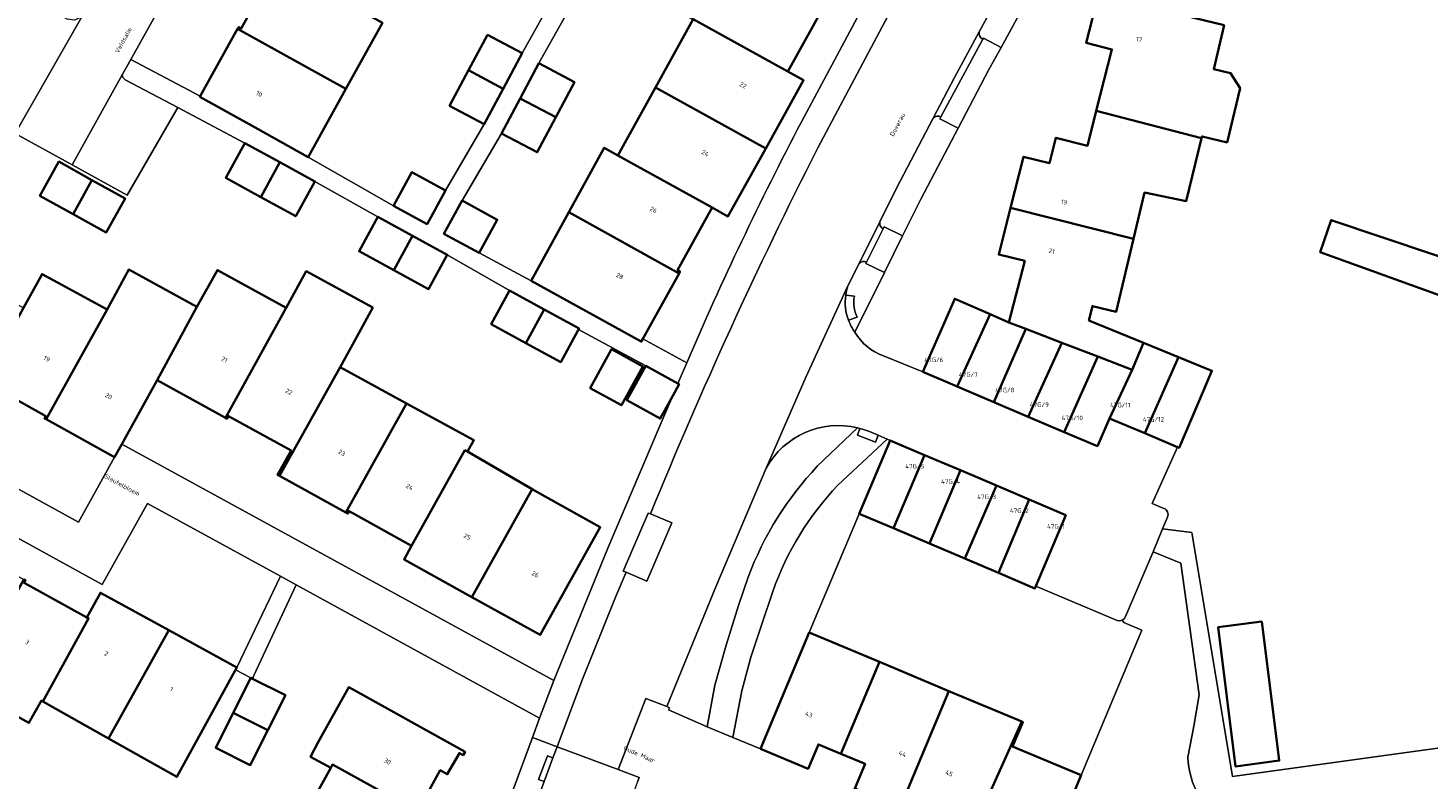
# Model space of a CAD drawing. Header units: metres. Extents: x 197700 to 204338, y 317132 to 325229.
# Tile 221 of 256: x 199540 to 199650, y 319514 to 319573. Entities that reach past the tile are written whole.
import ezdxf
from ezdxf.enums import TextEntityAlignment as Align

# ---------------------------------------------------------------- set-up
doc = ezdxf.new("R2010")
doc.units = ezdxf.units.M
for name, color, linetype, lineweight in [('B-WE-GR-BEPLANTING_CULTUUR_BODEMBEDEKKER-GV', 90, 'Continuous', 18), ('B-WE-GR-BEPLANTING_CULTUUR_HEESTERS-GV', 90, 'Continuous', 18), ('B-WE-OG-BEBOUWING-GV', 7, 'Continuous', 35), ('B-WE-OG-BEBOUWING-T18', 10, 'Continuous', 18), ('B-WE-OG-TERREIN_ERF-GV', 7, 'Continuous', 18), ('B-WE-OG-TOPOGRAFIE-T18', 10, 'Continuous', 18), ('B-WE-VH-VERHARDING_ASFALT-GV', 252, 'Continuous', 18), ('B-WE-VH-VERHARDING_BEDRIJFSVLOERPLAAT-GV', 252, 'Continuous', 18), ('B-WE-VH-VERHARDING_BETONSTRAATSTEEN-GV', 252, 'Continuous', 18), ('B-WE-VH-VERHARDING_OPEN-GV', 252, 'Continuous', 18), ('B-WE-VH-VERHARDING_SIERBESTRATING-GV', 252, 'Continuous', 18), ('B-WE-VH-VERHARDING_TEGEL-GV', 252, 'Continuous', 18)]:
    doc.layers.add(name, color=color, linetype=linetype, lineweight=lineweight)
doc.styles.add('NLCS-ISO-M200-T18', font='NLCS-ISO.ttf', dxfattribs={"height": 0.36})

msp = doc.modelspace()

# ---------------------------------------------------------------- linework, layer by layer
at = {"layer": 'B-WE-GR-BEPLANTING_CULTUUR_BODEMBEDEKKER-GV'}
msp.add_lwpolyline([(199586.863, 319529.953), (199588.506, 319529.257), (199590.48, 319533.862), (199588.795, 319534.573), (199588.603, 319534.636), (199586.644, 319530.028)], close=True, dxfattribs=at)
at = {"layer": 'B-WE-GR-BEPLANTING_CULTUUR_HEESTERS-GV'}
for points in [[(199605.189, 319541.393, 0.3343293), (199597.944, 319538.203)], [(199596.524, 319529.564, -0.0993904), (199602.001, 319538.339)], [(199603.639, 319536.842, 0.1083114), (199598.49, 319528.435)], [(199631.324, 319515.31, 0.4745499), (199640.409, 319508.713)]]:
    msp.add_lwpolyline(points, format="xyb", dxfattribs=at)
for points in [[(199602.001, 319538.339), (199605.189, 319541.393)], [(199597.497, 319515.973), (199601.359, 319525.184), (199605.324, 319534.583), (199607.759, 319540.394), (199607.532, 319540.495), (199603.639, 319536.842)], [(199597.944, 319538.203), (199593.961, 319528.784), (199590.092, 319519.32)], [(199649.936, 319512.013), (199650.629, 319512.449), (199652.2, 319513.301), (199653.841, 319514.009), (199655.538, 319514.567), (199662.282, 319515.959), (199668.047, 319517.911), (199667.51, 319518.187), (199658.568, 319517.054), (199634.873, 319513.778), (199631.652, 319533.101), (199629.341, 319533.398), (199628.584, 319531.576), (199630.79, 319530.678), (199632.218, 319520.23), (199631.804, 319517.763), (199631.324, 319515.31)], [(199590.092, 319519.32), (199590.301, 319519.223), (199590.225, 319519.05), (199593.294, 319517.704), (199593.9, 319521.007), (199594.781, 319524.184), (199595.769, 319527.33), (199596.524, 319529.564)], [(199598.49, 319528.435), (199597.607, 319525.83), (199596.742, 319523.224), (199596.032, 319520.572), (199595.309, 319516.873), (199597.497, 319515.973)]]:
    msp.add_lwpolyline(points, dxfattribs=at)
at = {"layer": 'B-WE-OG-BEBOUWING-GV'}
for points in [[(199592.165, 319573.741), (199599.661, 319569.602), (199602.479, 319574.704), (199593.913, 319579.434), (199591.092, 319574.334)], [(199556.114, 319572.978), (199564.678, 319568.235), (199567.576, 319573.467), (199557.883, 319578.841), (199557.805, 319578.701), (199559.138, 319577.953), (199556.396, 319573.011), (199556.195, 319573.123)], [(199634.215, 319573.266), (199624.26, 319575.7), (199623.282, 319571.886), (199625.326, 319571.362), (199624.088, 319566.487), (199632.422, 319564.316), (199632.458, 319564.463), (199634.44, 319563.991), (199635.464, 319568.289), (199634.719, 319569.477), (199633.388, 319569.794)], [(199599.661, 319569.602), (199592.165, 319573.741), (199589.182, 319568.347), (199597.919, 319563.522), (199600.911, 319568.908)], [(199557.488, 319565.172), (199561.697, 319562.826), (199564.678, 319568.235), (199556.114, 319572.978), (199553.148, 319567.655), (199553.121, 319567.606)], [(199577.13, 319568.236), (199578.634, 319571.046), (199575.899, 319572.51), (199574.396, 319569.7)], [(199578.482, 319567.482), (199581.306, 319565.988), (199582.776, 319568.767), (199579.953, 319570.262)], [(199577.13, 319568.236), (199574.396, 319569.7), (199572.892, 319566.89), (199575.626, 319565.426)], [(199586.203, 319562.959), (199593.69, 319558.825), (199594.927, 319558.136), (199597.919, 319563.522), (199589.182, 319568.347)], [(199581.306, 319565.988), (199578.482, 319567.482), (199577.011, 319564.702), (199579.835, 319563.208)], [(199624.088, 319566.487), (199623.388, 319563.729), (199620.886, 319564.362), (199620.374, 319562.342), (199618.328, 319562.86), (199617.303, 319558.805), (199627.04, 319556.353), (199627.913, 319560.016), (199631.206, 319559.342), (199632.422, 319564.316)], [(199557.948, 319559.657), (199559.464, 319562.424), (199556.693, 319563.941), (199555.178, 319561.173)], [(199582.329, 319558.462), (199591.061, 319553.618), (199591.14, 319553.76), (199590.938, 319553.871), (199593.69, 319558.825), (199586.203, 319562.959), (199585.125, 319563.554)], [(199544.582, 319561.01), (199541.961, 319562.469), (199540.458, 319559.768), (199543.079, 319558.308)], [(199559.464, 319562.424), (199557.948, 319559.657), (199560.719, 319558.14), (199562.234, 319560.908)], [(199568.455, 319558.972), (199571.11, 319557.529), (199572.555, 319560.188), (199569.899, 319561.631)], [(199543.079, 319558.308), (199545.7, 319556.849), (199547.204, 319559.551), (199544.582, 319561.01)], [(199575.226, 319555.238), (199576.664, 319557.871), (199573.884, 319559.388), (199572.446, 319556.756)], [(199568.472, 319553.872), (199569.955, 319556.595), (199567.204, 319558.094), (199565.721, 319555.371)], [(199591.061, 319553.618), (199582.329, 319558.462), (199579.352, 319553.042), (199583.692, 319550.637), (199588.066, 319548.213), (199588.186, 319548.429)], [(199621.358, 319548.122), (199624.206, 319547.029), (199626.925, 319545.985), (199627.836, 319548.118), (199623.506, 319549.888), (199623.777, 319551.025), (199625.664, 319550.575), (199627.04, 319556.353), (199617.303, 319558.805), (199616.369, 319555.113), (199618.419, 319554.601), (199617.153, 319549.737), (199618.499, 319549.22)], [(199662.663, 319551.128), (199642.672, 319557.842), (199641.813, 319555.296), (199661.322, 319548.254)], [(199569.955, 319556.595), (199568.472, 319553.872), (199571.223, 319552.374), (199572.706, 319555.096)], [(199545.771, 319550.762), (199540.637, 319553.57), (199539.167, 319550.899), (199535.965, 319545.085), (199540.925, 319542.321), (199540.81, 319542.135), (199540.943, 319542.061)], [(199545.771, 319550.762), (199540.943, 319542.061), (199546.368, 319539.057), (199546.948, 319540.105), (199549.754, 319545.171), (199552.893, 319550.983), (199547.501, 319553.931)], [(199555.14, 319542.189), (199559.952, 319550.901), (199554.517, 319553.874), (199552.893, 319550.983), (199549.754, 319545.171)], [(199559.952, 319550.901), (199555.14, 319542.189), (199555.282, 319542.11), (199555.398, 319542.319), (199560.345, 319539.58), (199559.281, 319537.655), (199559.421, 319537.578), (199564.226, 319546.201), (199565.22, 319548.02), (199566.802, 319550.913), (199561.534, 319553.794)], [(199580.388, 319550.757), (199577.635, 319552.253), (199576.185, 319549.585), (199578.938, 319548.089)], [(199610.343, 319545.81), (199613.075, 319544.65), (199615.681, 319550.382), (199612.886, 319551.608)], [(199583.087, 319549.163), (199583.14, 319549.261), (199580.388, 319550.757), (199578.938, 319548.089), (199581.69, 319546.594)], [(199613.075, 319544.65), (199615.965, 319543.423), (199618.499, 319549.22), (199617.153, 319549.737), (199615.681, 319550.382)], [(199621.358, 319548.122), (199618.499, 319549.22), (199615.965, 319543.423), (199618.7, 319542.262)], [(199624.206, 319547.029), (199621.358, 319548.122), (199618.7, 319542.262), (199621.539, 319541.056)], [(199630.601, 319546.988), (199627.836, 319548.118), (199626.925, 319545.985), (199625.145, 319542.133), (199627.93, 319540.956)], [(199584.012, 319544.532), (199586.491, 319543.172), (199588.182, 319546.255), (199585.703, 319547.615)], [(199625.145, 319542.133), (199626.925, 319545.985), (199624.206, 319547.029), (199621.539, 319541.056), (199624.171, 319539.939)], [(199627.93, 319540.956), (199630.509, 319539.866), (199630.655, 319539.804), (199632.601, 319544.41), (199633.235, 319545.911), (199630.601, 319546.988)], [(199569.492, 319543.321), (199564.226, 319546.201), (199559.421, 319537.578), (199564.674, 319534.673)], [(199590.554, 319543.915), (199591.064, 319544.845), (199590.966, 319544.899), (199588.419, 319546.296), (199587.089, 319543.872), (199586.923, 319543.569), (199589.568, 319542.118)], [(199574.106, 319539.616), (199574.308, 319539.503), (199574.806, 319540.414), (199569.492, 319543.321), (199564.674, 319534.673), (199564.826, 319534.589), (199564.938, 319534.79), (199569.882, 319532.042)], [(199605.324, 319534.583), (199608.035, 319533.431), (199610.483, 319539.234), (199607.759, 319540.394)], [(199574.308, 319539.503), (199574.106, 319539.616), (199569.882, 319532.042), (199569.286, 319530.966), (199574.661, 319527.989), (199579.431, 319536.541)], [(199608.035, 319533.431), (199610.89, 319532.218), (199613.329, 319538.022), (199610.483, 319539.234)], [(199610.89, 319532.218), (199613.687, 319531.029), (199616.18, 319536.808), (199613.329, 319538.022)], [(199574.661, 319527.989), (199580.067, 319524.994), (199584.82, 319533.515), (199580.453, 319535.95), (199579.431, 319536.541)], [(199613.687, 319531.029), (199616.343, 319529.901), (199618.765, 319535.707), (199616.18, 319536.808)], [(199616.343, 319529.901), (199619.229, 319528.674), (199619.305, 319528.855), (199621.667, 319534.471), (199618.765, 319535.707)], [(199544.172, 319526.37), (199539.213, 319529.11), (199539.324, 319529.311), (199539.192, 319529.384), (199534.477, 319520.859), (199539.589, 319518.02), (199540.585, 319519.784), (199540.686, 319519.727), (199544.313, 319526.292)], [(199550.655, 319525.362), (199545.254, 319528.327), (199544.172, 319526.37), (199544.313, 319526.292), (199540.686, 319519.727), (199545.899, 319516.788)], [(199637.203, 319526.062), (199633.731, 319525.592), (199635.099, 319514.57), (199638.571, 319515.04)], [(199545.899, 319516.788), (199551.303, 319513.742), (199553.649, 319518.015), (199555.955, 319522.217), (199556.055, 319522.398), (199550.655, 319525.362)], [(199601.359, 319525.184), (199597.497, 319515.973), (199601.266, 319514.371), (199602.092, 319516.312), (199603.861, 319515.571), (199606.933, 319522.847), (199605.97, 319523.251)], [(199608.559, 319511.315), (199612.424, 319520.545), (199606.933, 319522.847), (199603.861, 319515.571), (199605.784, 319514.766), (199604.968, 319512.82)], [(199558.504, 319517.444), (199559.893, 319520.209), (199557.289, 319521.516), (199557.158, 319521.582), (199555.769, 319518.816)], [(199570.341, 319511.005), (199572.153, 319514.269), (199572.709, 319513.951), (199573.67, 319515.628), (199573.962, 319515.459), (199574.118, 319515.741), (199564.916, 319520.856), (199562.487, 319516.486), (199561.871, 319515.342), (199563.48, 319514.463), (199563.62, 319514.716)], [(199612.424, 319520.545), (199608.559, 319511.315), (199612.34, 319509.73), (199613.152, 319511.666), (199614.935, 319510.907), (199618.195, 319518.126)], [(199555.769, 319518.816), (199554.38, 319516.051), (199557.115, 319514.678), (199558.504, 319517.444)], [(199614.935, 319510.907), (199613.284, 319507.078), (199617.051, 319505.453), (199617.896, 319507.391), (199619.833, 319506.578), (199622.893, 319513.868), (199618.283, 319515.804), (199617.457, 319516.151), (199618.283, 319518.089), (199618.195, 319518.126)], [(199560.884, 319509.746), (199569.561, 319504.956), (199572.298, 319509.912), (199570.341, 319511.005), (199563.62, 319514.716), (199563.48, 319514.463)]]:
    msp.add_lwpolyline(points, close=True, dxfattribs=at)
at = {"layer": 'B-WE-OG-TERREIN_ERF-GV'}
for points in [[(199651.751, 319628.267), (199634.656, 319602.991), (199634.822, 319602.878), (199631.468, 319597.533), (199628.664, 319592.849), (199626.459, 319589.165), (199626.204, 319588.739), (199625.486, 319587.487), (199621.108, 319579.849), (199616.549, 319571.518), (199615.563, 319569.716), (199613.146, 319565.116), (199610.191, 319559.491), (199608.755, 319556.598), (199607.313, 319553.694), (199604.965, 319548.964)], [(199565.643, 319602.875), (199547.664, 319570.569), (199553.148, 319567.655), (199556.114, 319572.978), (199556.195, 319573.123), (199556.396, 319573.011), (199559.138, 319577.953)], [(199613.65, 319589.349), (199612.533, 319589.931), (199609.541, 319584.523), (199606.626, 319579.254), (199606.549, 319579.114), (199605.297, 319579.807), (199602.479, 319574.704), (199599.661, 319569.602), (199600.911, 319568.908), (199597.919, 319563.522), (199594.927, 319558.136), (199593.69, 319558.825), (199590.938, 319553.871), (199591.14, 319553.76), (199591.061, 319553.618), (199588.186, 319548.429), (199591.663, 319546.536)], [(199600.746, 319565.619), (199607.367, 319578.037), (199613.65, 319589.349)], [(199567.576, 319573.467), (199564.678, 319568.235), (199561.697, 319562.826), (199568.455, 319558.972), (199569.899, 319561.631), (199572.555, 319560.188), (199575.626, 319565.426), (199572.892, 319566.89), (199574.396, 319569.7), (199575.899, 319572.51), (199578.634, 319571.046), (199581.364, 319575.948)], [(199607.251, 319547.082), (199610.343, 319545.81), (199612.886, 319551.608), (199615.681, 319550.382), (199617.153, 319549.737), (199618.419, 319554.601), (199616.369, 319555.113), (199617.303, 319558.805), (199618.328, 319562.86), (199620.374, 319562.342), (199620.886, 319564.362), (199623.388, 319563.729), (199624.088, 319566.487), (199625.326, 319571.362), (199623.282, 319571.886), (199624.26, 319575.7)], [(199582.705, 319575.157), (199579.953, 319570.262), (199582.776, 319568.767), (199581.306, 319565.988), (199579.835, 319563.208), (199577.011, 319564.702), (199573.884, 319559.388), (199576.664, 319557.871), (199575.226, 319555.238), (199579.352, 319553.042), (199582.329, 319558.462), (199585.125, 319563.554), (199586.203, 319562.959), (199589.182, 319568.347), (199592.165, 319573.741)], [(199634.215, 319573.266), (199633.388, 319569.794), (199634.719, 319569.477), (199635.464, 319568.289), (199634.44, 319563.991), (199632.458, 319564.463), (199632.422, 319564.316), (199631.206, 319559.342), (199627.913, 319560.016), (199627.04, 319556.353), (199625.664, 319550.575), (199623.777, 319551.025), (199623.506, 319549.888), (199627.836, 319548.118), (199630.601, 319546.988), (199633.235, 319545.911), (199632.601, 319544.41), (199630.655, 319539.804), (199630.509, 319539.866), (199628.508, 319535.394), (199629.435, 319535.008)], [(199540.637, 319553.57), (199545.771, 319550.762), (199547.501, 319553.931), (199552.893, 319550.983), (199554.517, 319553.874), (199559.952, 319550.901), (199561.534, 319553.794), (199566.802, 319550.913), (199565.22, 319548.02), (199564.226, 319546.201), (199569.492, 319543.321), (199574.806, 319540.414), (199574.308, 319539.503), (199579.431, 319536.541), (199580.453, 319535.95), (199584.82, 319533.515), (199580.067, 319524.994), (199574.661, 319527.989), (199569.286, 319530.966), (199569.882, 319532.042), (199564.938, 319534.79), (199564.826, 319534.589), (199564.674, 319534.673), (199559.421, 319537.578), (199559.281, 319537.655), (199560.345, 319539.58), (199555.398, 319542.319), (199555.282, 319542.11), (199555.14, 319542.189), (199549.754, 319545.171), (199546.948, 319540.105), (199581.135, 319521.38), (199585.41, 319531.871), (199589.85, 319542.294), (199590.554, 319543.915), (199589.568, 319542.118), (199586.923, 319543.569), (199587.089, 319543.872), (199588.419, 319546.296), (199583.087, 319549.163), (199581.69, 319546.594), (199578.938, 319548.089), (199576.185, 319549.585), (199577.635, 319552.253), (199572.706, 319555.096), (199571.223, 319552.374), (199568.472, 319553.872), (199565.721, 319555.371), (199567.204, 319558.094), (199562.234, 319560.908), (199560.719, 319558.14), (199557.948, 319559.657), (199555.178, 319561.173), (199556.693, 319563.941), (199551.371, 319566.754), (199547.356, 319559.813), (199543.012, 319562.211), (199538.488, 319564.708)], [(199526.62, 319542.766), (199526.805, 319543.108), (199543.525, 319533.923), (199546.368, 319539.057), (199540.943, 319542.061), (199540.81, 319542.135), (199540.925, 319542.321), (199535.965, 319545.085), (199534.401, 319542.27), (199529.026, 319545.257), (199523.642, 319548.249), (199528.365, 319556.827), (199532.745, 319554.415), (199533.769, 319553.871), (199539.167, 319550.899), (199540.637, 319553.57)], [(199661.322, 319548.254), (199641.813, 319555.296), (199642.672, 319557.842), (199662.663, 319551.128)], [(199629.723, 319534.319), (199629.341, 319533.398), (199631.652, 319533.101), (199634.873, 319513.778), (199658.568, 319517.054)], [(199572.694, 319500), (199574.156, 319503.161), (199575.521, 319506.366), (199577.781, 319512.378), (199579.446, 319516.855), (199580.021, 319518.4), (199560.755, 319528.945), (199557.406, 319521.768), (199557.289, 319521.516), (199559.893, 319520.209), (199558.504, 319517.444), (199557.115, 319514.678), (199554.38, 319516.051), (199555.769, 319518.816), (199557.158, 319521.582), (199555.955, 319522.217), (199553.649, 319518.015), (199551.303, 319513.742), (199545.899, 319516.788), (199540.686, 319519.727), (199540.585, 319519.784), (199539.589, 319518.02), (199534.477, 319520.859)], [(199560.884, 319509.746), (199563.48, 319514.463), (199561.871, 319515.342), (199562.487, 319516.486), (199564.916, 319520.856), (199574.118, 319515.741), (199573.962, 319515.459), (199573.67, 319515.628), (199572.709, 319513.951), (199572.153, 319514.269), (199570.341, 319511.005)]]:
    msp.add_lwpolyline(points, dxfattribs=at)
for points in [[(199591.663, 319546.536, -0.0193237), (199600.746, 319565.619)], [(199604.965, 319548.964, 0.1703727), (199607.251, 319547.082)], [(199629.435, 319535.008, -0.4387117), (199629.723, 319534.319)]]:
    msp.add_lwpolyline(points, format="xyb", dxfattribs=at)
for points in [[(199543.079, 319558.308), (199540.458, 319559.768), (199541.961, 319562.469), (199544.582, 319561.01), (199547.204, 319559.551), (199545.7, 319556.849)], [(199584.012, 319544.532), (199585.703, 319547.615), (199588.182, 319546.255), (199586.491, 319543.172)], [(199556.055, 319522.398), (199559.506, 319529.629), (199548.966, 319535.398), (199545.375, 319528.985), (199532.366, 319536.132), (199527.358, 319526.771), (199529.915, 319525.403), (199533.78, 319532.368), (199539.192, 319529.384), (199539.324, 319529.311), (199539.213, 319529.11), (199544.172, 319526.37), (199545.254, 319528.327), (199550.655, 319525.362)], [(199610.89, 319532.218), (199608.035, 319533.431), (199605.324, 319534.583), (199601.359, 319525.184), (199605.97, 319523.251), (199606.933, 319522.847), (199612.424, 319520.545), (199618.195, 319518.126), (199618.283, 319518.089), (199617.457, 319516.151), (199618.283, 319515.804), (199622.893, 319513.868), (199627.689, 319525.36), (199626.267, 319525.97), (199626.126, 319526.15), (199625.931, 319526.105), (199625.735, 319526.137), (199619.305, 319528.855), (199619.229, 319528.674), (199616.343, 319529.901), (199613.687, 319531.029)], [(199633.731, 319525.592), (199637.203, 319526.062), (199638.571, 319515.04), (199635.099, 319514.57)]]:
    msp.add_lwpolyline(points, close=True, dxfattribs=at)
at = {"layer": 'B-WE-VH-VERHARDING_ASFALT-GV'}
for points in [[(199586.239, 319514.336), (199588.429, 319519.951), (199590.092, 319519.32), (199593.961, 319528.784), (199597.944, 319538.203), (199601.109, 319545.446), (199604.424, 319552.622), (199605.312, 319554.412), (199606.947, 319557.708), (199608.27, 319560.377), (199611.168, 319565.912), (199612.859, 319569.143), (199614.821, 319572.753), (199617.584, 319577.839), (199622.584, 319586.648), (199623.479, 319588.169), (199624.68, 319590.21), (199621.053, 319592.339), (199618.512, 319588.016), (199616.095, 319589.405), (199608.936, 319576.551), (199602.035, 319563.559)], [(199588.795, 319534.573), (199590.48, 319533.862), (199588.506, 319529.257), (199586.863, 319529.953), (199586.036, 319527.99), (199583.364, 319521.359), (199581.401, 319516.13), (199586.239, 319514.336)], [(199578.726, 319491.887), (199580.77, 319495.91), (199582.678, 319500), (199585.422, 319506.636), (199587.803, 319513.411), (199587.896, 319513.687), (199586.239, 319514.336), (199581.401, 319516.13), (199581.075, 319515.263), (199580.852, 319514.668), (199580.377, 319513.392), (199577.846, 319506.596), (199579.509, 319505.875), (199577.61, 319501.196), (199576.013, 319501.947), (199575.553, 319500.971), (199575.084, 319500)]]:
    msp.add_lwpolyline(points, dxfattribs=at)
msp.add_lwpolyline([(199602.035, 319563.559, 0.0203922), (199588.795, 319534.573)], format="xyb", dxfattribs=at)
at = {"layer": 'B-WE-VH-VERHARDING_BEDRIJFSVLOERPLAAT-GV'}
for points in [[(199605.369, 319541.343), (199605.171, 319540.797), (199606.595, 319540.244), (199606.82, 319540.8), (199606.143, 319541.091), (199605.671, 319541.26)], [(199580.377, 319513.392), (199580.852, 319514.668), (199581.075, 319515.263), (199580.636, 319515.412), (199579.933, 319513.543)]]:
    msp.add_lwpolyline(points, close=True, dxfattribs=at)
at = {"layer": 'B-WE-VH-VERHARDING_BETONSTRAATSTEEN-GV'}
for points in [[(199577.053, 319610.551), (199577.095, 319610.704), (199577.158, 319610.865), (199566.472, 319614.971), (199565.98, 319613.698), (199565.848, 319613.484), (199565.666, 319613.313), (199560.027, 319603.163), (199559.994, 319603.079), (199559.954, 319603), (199555.609, 319595.204), (199548.534, 319582.473), (199546.62, 319579.028), (199545.679, 319577.338), (199543.776, 319573.928), (199538.488, 319564.708), (199543.012, 319562.211), (199546.974, 319569.33), (199547.664, 319570.569), (199565.643, 319602.875)], [(199614.821, 319572.753), (199612.859, 319569.143), (199611.168, 319565.912)], [(199611.768, 319566.004), (199615.102, 319572.168)], [(199606.947, 319557.708), (199605.312, 319554.412)], [(199605.892, 319554.52), (199607.211, 319557.158)], [(199604.424, 319552.622), (199601.109, 319545.446), (199597.944, 319538.203)], [(199604.936, 319551.825), (199604.254, 319551.893)], [(199604.467, 319549.913), (199605.157, 319550.139)], [(199615.965, 319543.423), (199613.075, 319544.65), (199610.343, 319545.81), (199607.251, 319547.082)], [(199629.435, 319535.008), (199628.508, 319535.394), (199630.509, 319539.866), (199627.93, 319540.956), (199625.145, 319542.133), (199624.171, 319539.939), (199621.539, 319541.056), (199618.7, 319542.262), (199615.965, 319543.423)], [(199605.189, 319541.393), (199602.001, 319538.339)], [(199603.639, 319536.842), (199607.532, 319540.495), (199606.82, 319540.8), (199606.595, 319540.244), (199605.171, 319540.797), (199605.369, 319541.343), (199605.189, 319541.393)], [(199605.189, 319541.393), (199605.369, 319541.343), (199605.671, 319541.26), (199606.143, 319541.091), (199606.82, 319540.8), (199607.532, 319540.495), (199607.759, 319540.394), (199610.483, 319539.234), (199613.329, 319538.022), (199616.18, 319536.808), (199618.765, 319535.707), (199621.667, 319534.471), (199619.305, 319528.855), (199625.735, 319526.137), (199625.931, 319526.105), (199626.126, 319526.15), (199626.291, 319526.265), (199626.402, 319526.435), (199628.584, 319531.576), (199629.341, 319533.398), (199629.723, 319534.319)], [(199596.524, 319529.564), (199595.769, 319527.33), (199594.781, 319524.184), (199593.9, 319521.007), (199593.294, 319517.704), (199595.309, 319516.873), (199596.032, 319520.572), (199596.742, 319523.224), (199597.607, 319525.83), (199598.49, 319528.435)], [(199604.968, 319512.82), (199605.784, 319514.766), (199603.861, 319515.571), (199602.092, 319516.312), (199601.266, 319514.371), (199597.497, 319515.973), (199595.309, 319516.873), (199593.294, 319517.704), (199590.225, 319519.05), (199590.301, 319519.223), (199590.092, 319519.32), (199588.429, 319519.951), (199586.239, 319514.336), (199587.896, 319513.687), (199587.803, 319513.411)]]:
    msp.add_lwpolyline(points, dxfattribs=at)
for points in [[(199615.102, 319572.168, -0.3548098), (199614.821, 319572.753)], [(199611.168, 319565.912, -0.3667333), (199611.768, 319566.004)], [(199607.211, 319557.158, -0.3417842), (199606.947, 319557.708)], [(199605.312, 319554.412, -0.3238263), (199605.892, 319554.52)], [(199604.254, 319551.893, -0.0457514), (199604.424, 319552.622)], [(199604.467, 319549.913, -0.123611), (199604.254, 319551.893)], [(199604.254, 319551.893, 0.123611), (199604.467, 319549.913)], [(199605.157, 319550.139, -0.1616332), (199604.936, 319551.825)], [(199604.965, 319548.964, -0.0656166), (199604.467, 319549.913)], [(199607.251, 319547.082, -0.1703727), (199604.965, 319548.964)], [(199597.944, 319538.203, -0.3343293), (199605.189, 319541.393)], [(199602.001, 319538.339, 0.0993904), (199596.524, 319529.564)], [(199598.49, 319528.435, -0.1083114), (199603.639, 319536.842)], [(199629.723, 319534.319, 0.4387117), (199629.435, 319535.008)]]:
    msp.add_lwpolyline(points, format="xyb", dxfattribs=at)
for points in [[(199615.102, 319572.168), (199611.768, 319566.004), (199611.694, 319565.854), (199613.146, 319565.116), (199615.563, 319569.716), (199616.549, 319571.518), (199615.147, 319572.244)], [(199605.892, 319554.52), (199605.842, 319554.407), (199607.313, 319553.694), (199608.755, 319556.598), (199607.307, 319557.316), (199607.211, 319557.158)]]:
    msp.add_lwpolyline(points, close=True, dxfattribs=at)
at = {"layer": 'B-WE-VH-VERHARDING_OPEN-GV'}
msp.add_lwpolyline([(199557.289, 319521.516), (199557.406, 319521.768), (199560.755, 319528.945), (199559.506, 319529.629), (199556.055, 319522.398), (199555.955, 319522.217), (199557.158, 319521.582)], close=True, dxfattribs=at)
at = {"layer": 'B-WE-VH-VERHARDING_SIERBESTRATING-GV'}
msp.add_lwpolyline([(199631.324, 319515.31), (199631.804, 319517.763), (199632.218, 319520.23), (199630.79, 319530.678), (199628.584, 319531.576), (199626.402, 319526.435), (199626.291, 319526.265), (199626.126, 319526.15), (199626.267, 319525.97), (199627.689, 319525.36), (199622.893, 319513.868), (199619.833, 319506.578)], dxfattribs=at)
msp.add_lwpolyline([(199640.409, 319508.713, -0.4745499), (199631.324, 319515.31)], format="xyb", dxfattribs=at)
at = {"layer": 'B-WE-VH-VERHARDING_TEGEL-GV'}
for points in [[(199602.035, 319563.559), (199608.936, 319576.551), (199616.095, 319589.405), (199615.91, 319589.508), (199618.658, 319593.791), (199618.048, 319594.151), (199617.764, 319593.66), (199616.463, 319594.449), (199616.746, 319594.92), (199613.751, 319596.688), (199611.087, 319597.82)], [(199614.2, 319590.34), (199613.65, 319589.349), (199607.367, 319578.037), (199600.746, 319565.619)], [(199623.479, 319588.169), (199622.584, 319586.648), (199617.584, 319577.839), (199614.821, 319572.753)], [(199615.102, 319572.168), (199615.147, 319572.244), (199616.549, 319571.518), (199621.108, 319579.849), (199625.486, 319587.487)], [(199581.364, 319575.948), (199578.634, 319571.046), (199577.13, 319568.236), (199575.626, 319565.426), (199572.555, 319560.188), (199571.11, 319557.529), (199568.455, 319558.972), (199561.697, 319562.826), (199557.488, 319565.172), (199553.121, 319567.606), (199553.148, 319567.655), (199547.664, 319570.569), (199546.974, 319569.33), (199547.032, 319569.122), (199547.207, 319568.956), (199551.371, 319566.754), (199556.693, 319563.941), (199559.464, 319562.424), (199562.234, 319560.908), (199567.204, 319558.094), (199569.955, 319556.595), (199572.706, 319555.096), (199577.635, 319552.253), (199580.388, 319550.757), (199583.14, 319549.261), (199583.087, 319549.163), (199588.419, 319546.296), (199590.966, 319544.899), (199591.663, 319546.536), (199588.186, 319548.429), (199588.066, 319548.213), (199583.692, 319550.637), (199579.352, 319553.042), (199575.226, 319555.238), (199572.446, 319556.756), (199573.884, 319559.388), (199577.011, 319564.702), (199578.482, 319567.482), (199579.953, 319570.262), (199582.705, 319575.157)], [(199534.56, 319566.877), (199538.488, 319564.708), (199543.776, 319573.928), (199543.227, 319573.672), (199542.626, 319573.745), (199539.396, 319575.549)], [(199611.168, 319565.912), (199608.27, 319560.377), (199606.947, 319557.708)], [(199613.146, 319565.116), (199611.694, 319565.854), (199611.768, 319566.004)], [(199607.211, 319557.158), (199607.307, 319557.316), (199608.755, 319556.598), (199610.191, 319559.491), (199613.146, 319565.116)], [(199605.312, 319554.412), (199604.424, 319552.622)], [(199604.965, 319548.964), (199607.313, 319553.694), (199605.842, 319554.407), (199605.892, 319554.52)], [(199604.254, 319551.893), (199604.936, 319551.825)], [(199605.157, 319550.139), (199604.467, 319549.913)], [(199591.663, 319546.536), (199590.966, 319544.899), (199591.064, 319544.845), (199590.554, 319543.915), (199589.85, 319542.294), (199585.41, 319531.871), (199581.135, 319521.38), (199580.021, 319518.4), (199579.446, 319516.855), (199581.401, 319516.13), (199583.364, 319521.359), (199586.036, 319527.99), (199586.863, 319529.953), (199586.644, 319530.028), (199588.603, 319534.636), (199588.795, 319534.573)], [(199528.685, 319538.154), (199532.366, 319536.132), (199545.375, 319528.985), (199548.966, 319535.398), (199559.506, 319529.629), (199560.755, 319528.945), (199580.021, 319518.4), (199581.135, 319521.38), (199546.948, 319540.105), (199546.368, 319539.057), (199543.525, 319533.923), (199526.805, 319543.108), (199526.62, 319542.766)], [(199575.084, 319500), (199575.553, 319500.971), (199576.013, 319501.947), (199575.818, 319502.046), (199576.779, 319504.334), (199577.65, 319506.658), (199577.846, 319506.596), (199580.377, 319513.392), (199579.933, 319513.543), (199580.636, 319515.412), (199581.075, 319515.263), (199581.401, 319516.13), (199579.446, 319516.855), (199577.781, 319512.378), (199575.521, 319506.366), (199574.156, 319503.161), (199572.694, 319500)]]:
    msp.add_lwpolyline(points, dxfattribs=at)
for points in [[(199614.821, 319572.753, 0.3548098), (199615.102, 319572.168)], [(199611.768, 319566.004, 0.3667333), (199611.168, 319565.912)], [(199600.746, 319565.619, 0.0193237), (199591.663, 319546.536)], [(199588.795, 319534.573, -0.0203922), (199602.035, 319563.559)], [(199606.947, 319557.708, 0.3417842), (199607.211, 319557.158)], [(199605.892, 319554.52, 0.3238263), (199605.312, 319554.412)], [(199604.424, 319552.622, 0.0457514), (199604.254, 319551.893)], [(199604.936, 319551.825, 0.1616332), (199605.157, 319550.139)], [(199604.467, 319549.913, 0.0656166), (199604.965, 319548.964)]]:
    msp.add_lwpolyline(points, format="xyb", dxfattribs=at)
msp.add_lwpolyline([(199546.974, 319569.33), (199543.012, 319562.211), (199547.356, 319559.813), (199551.371, 319566.754), (199547.207, 319568.956), (199547.032, 319569.122)], close=True, dxfattribs=at)

# ---------------------------------------------------------------- texts
at = {"layer": 'B-WE-OG-BEBOUWING-T18', "style": 'NLCS-ISO-M200-T18'}
for s, rotation, p in [('17', 345.7, (199627.478, 319572.147)), ('10', 330.9, (199557.823, 319567.828)), ('22', 331, (199596.123, 319568.526)), ('24', 331, (199593.131, 319563.14)), ('19', 345.9, (199621.544, 319559.261)), ('26', 331, (199589.019, 319558.653)), ('21', 345.8, (199620.564, 319555.387)), ('28', 331.1, (199586.369, 319553.402)), ('19', 330.9, (199541.006, 319546.855)), ('21', 331.1, (199555.071, 319546.8)), ('20', 331.1, (199545.896, 319543.891)), ('22', 331.1, (199560.178, 319544.245)), ('23', 331.1, (199564.359, 319539.418)), ('24', 331, (199569.722, 319536.707)), ('25', 331.1, (199574.289, 319532.768)), ('26', 331.1, (199579.673, 319529.785)), ('3', 331.1, (199539.45, 319524.409)), ('2', 331.3, (199545.721, 319523.508)), ('1', 331.3, (199550.876, 319520.678)), ('43', 337, (199601.335, 319518.688)), ('44', 337.3, (199608.746, 319515.574)), ('30', 331, (199567.967, 319514.97)), ('45', 337.3, (199612.432, 319514.029))]:
    msp.add_text(s, height=0.36, rotation=rotation, dxfattribs=at).set_placement(p, align=Align.MIDDLE)
for s, p in [('47G/6', (199611.227, 319546.768)), ('47G/7', (199613.959, 319545.607)), ('47G/8', (199616.849, 319544.381)), ('47G/9', (199619.584, 319543.22)), ('47G/10', (199622.184, 319542.176)), ('47G/11', (199625.979, 319543.19)), ('47G/12', (199628.613, 319542.064)), ('47G/5', (199609.709, 319538.349)), ('47G/4', (199612.555, 319537.137)), ('47G/3', (199615.406, 319535.923)), ('47G/2', (199617.991, 319534.822)), ('47G/1', (199620.893, 319533.586))]:
    msp.add_text(s, height=0.36, dxfattribs=at).set_placement(p, align=Align.MIDDLE)
at = {"layer": 'B-WE-OG-TOPOGRAFIE-T18', "style": 'NLCS-ISO-M200-T18'}
for s, rotation, p in [('Veldsalie', 60.9, (199547.065, 319572.095)), ('Doverau', 62.2, (199608.346, 319565.399)), ('Sleutelbloem', 331.4, (199546.966, 319536.868)), ('Oude Maar', 336.4, (199587.907, 319515.533))]:
    msp.add_text(s, height=0.36, rotation=rotation, dxfattribs=at).set_placement(p, align=Align.MIDDLE)

doc.saveas('drawing.dxf')
